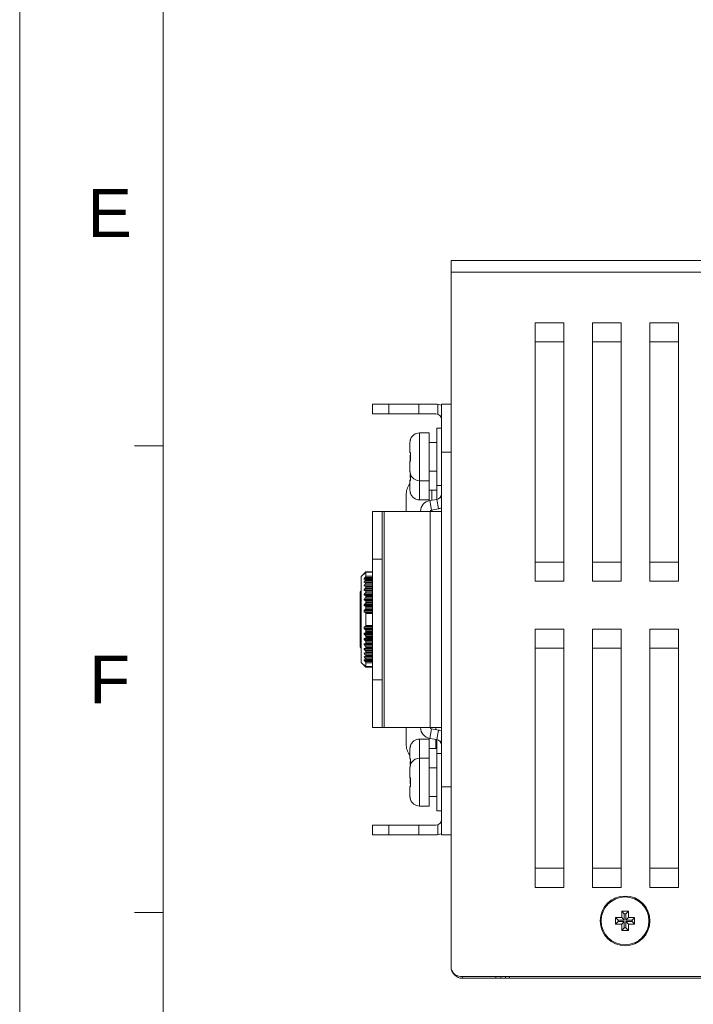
# Model space of a CAD drawing. Extents: x 1967 to 2561, y -57 to 363.
# Tile 2 of 22: x 1967 to 2037, y 46 to 149. Entities that reach past the tile are written whole.
import ezdxf
from ezdxf.enums import TextEntityAlignment as Align

# ---------------------------------------------------------------- set-up
doc = ezdxf.new("R2010")
doc.units = 0
doc.header["$LTSCALE"] = 15.367
doc.header["$MEASUREMENT"] = 0
doc.layers.get('0').update_dxf_attribs({"linetype": 'CONTINUOUS', "lineweight": 5})
for name, color, linetype, lineweight in [('02___PRT_ALL_AXES', 7, 'CONTINUOUS', 5), ('3100320300-SDXF_CONTIN2190', 7, 'CONTINUOUS', 5), ('3105460500_DXF_CONTINU2189', 7, 'CONTINUOUS', 5), ('46-111-501-1DXF_CONTIN2192', 7, 'CONTINUOUS', 5), ('BACK_PLATE_2DXF_CONTIN2191', 7, 'CONTINUOUS', 5), ('BASE-8P_DXF_CONTINUOUS2188', 7, 'CONTINUOUS', 5), ('COVER-8P_DXF_CONTINUOU2160', 7, 'CONTINUOUS', 5), ('SNAP_2_DXF_CONTINUOUS_LINE', 7, 'CONTINUOUS', 5)]:
    doc.layers.add(name, color=color, linetype=linetype, lineweight=lineweight)
doc.styles.add('TEXTSTYLE_1', font='arial.ttf')

msp = doc.modelspace()

# ---------------------------------------------------------------- linework, layer by layer
at = {"linetype": 'Continuous', "lineweight": 5}
for p, q in [((1966.511, 363.213), (1966.511, -56.787)), ((1981.511, 348.213), (1981.511, -41.787)), ((1981.511, 104.463), (1978.511, 104.463)), ((1981.511, 55.713), (1978.511, 55.713))]:
    msp.add_line(p, q, dxfattribs=at)
at = {"layer": '02___PRT_ALL_AXES', "color": 7, "linetype": 'Continuous'}
for p, q in [((2008.325, 105.832), (2009.325, 105.832)), ((2008.325, 105.832), (2008.325, 100.832)), ((2009.325, 105.832), (2009.325, 100.832)), ((2007.325, 104.749), (2007.325, 103.823)), ((2009.325, 104.832), (2010.125, 104.832)), ((2007.325, 102.841), (2007.325, 101.914)), ((2007.325, 101.914), (2007.325, 101.823)), ((2009.325, 101.832), (2010.125, 101.832)), ((2007.325, 100.841), (2007.325, 99.914)), ((2008.325, 100.832), (2009.325, 100.832)), ((2008.325, 100.832), (2008.325, 98.832)), ((2009.325, 100.832), (2009.325, 98.832)), ((2009.325, 99.832), (2010.125, 99.832)), ((2008.325, 98.832), (2009.325, 98.832)), ((2008.325, 73.832), (2009.325, 73.832)), ((2008.325, 73.832), (2008.325, 71.832)), ((2009.325, 73.832), (2009.325, 71.832)), ((2007.325, 72.749), (2007.325, 71.823)), ((2009.325, 72.832), (2010.125, 72.832)), ((2008.325, 71.832), (2009.325, 71.832)), ((2008.325, 71.832), (2008.325, 66.832)), ((2009.325, 71.832), (2009.325, 66.832)), ((2007.325, 70.841), (2007.325, 70.749)), ((2007.325, 70.749), (2007.325, 69.823)), ((2009.325, 70.832), (2010.125, 70.832)), ((2007.325, 68.841), (2007.325, 67.914)), ((2009.325, 67.832), (2010.125, 67.832)), ((2008.325, 66.832), (2009.325, 66.832))]:
    msp.add_line(p, q, dxfattribs=at)
msp.add_circle((2029.825, 54.832), 2.5, dxfattribs=at)
for centre, start, end in [((2008.325, 104.832), 90, 162.90438), ((2008.325, 101.832), 197.09562, 270), ((2008.325, 99.832), 197.09562, 270), ((2008.325, 72.832), 90, 162.90438), ((2008.325, 70.832), 90, 162.90438), ((2008.325, 67.832), 197.09562, 270)]:
    msp.add_arc(centre, 1, start, end, dxfattribs=at)
at = {"layer": '3100320300-SDXF_CONTIN2190', "color": 7, "linetype": 'Continuous'}
for p, q in [((2010.125, 106.332), (2010.625, 106.332)), ((2010.125, 106.332), (2010.125, 100.332)), ((2007.359, 105.027), (2007.353, 105)), ((2007.366, 105.061), (2007.358, 105.023)), ((2007.369, 105.073), (2007.366, 105.059)), ((2007.371, 105.083), (2007.368, 105.072)), ((2007.369, 105.126), (2007.377, 105.126)), ((2007.373, 105.095), (2007.373, 105.096)), ((2007.325, 104.749), (2007.325, 103.823)), ((2007.33, 104.855), (2007.326, 104.799)), ((2007.338, 104.917), (2007.33, 104.855)), ((2007.338, 104.917), (2007.338, 104.917)), ((2007.338, 102.917), (2007.333, 102.879)), ((2007.338, 102.917), (2007.333, 102.878)), ((2007.338, 103.826), (2007.343, 103.789)), ((2007.338, 102.917), (2007.338, 102.917)), ((2007.343, 103.789), (2007.362, 103.756)), ((2007.359, 103.027), (2007.353, 103)), ((2007.366, 103.059), (2007.358, 103.023)), ((2007.368, 103.068), (2007.359, 103.025)), ((2007.373, 103.645), (2007.366, 103.436)), ((2007.366, 103.437), (2007.366, 103.227)), ((2007.366, 103.228), (2007.372, 103.036)), ((2007.369, 103.073), (2007.366, 103.059)), ((2007.37, 102.955), (2007.367, 102.93)), ((2007.371, 103.08), (2007.368, 103.068)), ((2007.375, 102.938), (2007.368, 102.896)), ((2007.37, 103.082), (2007.369, 103.073)), ((2007.37, 103.711), (2007.372, 103.68)), ((2007.372, 102.985), (2007.37, 102.955)), ((2007.372, 103.681), (2007.373, 103.644)), ((2007.377, 103.628), (2007.372, 103.627)), ((2007.377, 103.036), (2007.372, 103.036)), ((2007.372, 103.036), (2007.373, 103.02)), ((2007.373, 103.02), (2007.372, 102.985)), ((2007.325, 102.841), (2007.325, 101.914)), ((2007.325, 101.914), (2007.326, 101.864)), ((2007.325, 101.914), (2007.325, 101.823)), ((2007.33, 101.808), (2007.338, 101.746)), ((2007.338, 101.746), (2007.338, 101.746)), ((2007.338, 101.746), (2007.342, 101.723)), ((2007.369, 101.538), (2007.366, 101.436)), ((2007.366, 101.437), (2007.366, 101.227)), ((2007.366, 101.228), (2007.372, 101.036)), ((2007.37, 100.955), (2007.367, 100.93)), ((2007.375, 100.938), (2007.368, 100.896)), ((2007.377, 101.538), (2007.369, 101.538)), ((2007.372, 100.985), (2007.37, 100.955)), ((2007.372, 101.569), (2007.372, 101.571)), ((2007.377, 101.538), (2007.372, 101.569)), ((2007.377, 101.036), (2007.372, 101.036)), ((2007.372, 101.036), (2007.373, 101.02)), ((2007.373, 101.02), (2007.372, 100.985)), ((2007.325, 100.841), (2007.325, 99.914)), ((2007.325, 99.914), (2007.326, 99.864)), ((2010.125, 100.332), (2010.625, 100.332)), ((2010.125, 100.332), (2010.125, 98.883)), ((2007.33, 99.808), (2007.338, 99.746)), ((2007.338, 99.746), (2007.338, 99.746)), ((2007.338, 99.746), (2007.342, 99.723)), ((2007.377, 99.538), (2007.369, 99.538)), ((2007.372, 99.569), (2007.372, 99.571)), ((2007.377, 99.538), (2007.372, 99.569)), ((2007.366, 73.061), (2007.358, 73.023)), ((2007.369, 73.073), (2007.366, 73.059)), ((2007.371, 73.083), (2007.368, 73.072)), ((2007.369, 73.126), (2007.377, 73.126)), ((2007.373, 73.095), (2007.373, 73.096)), ((2010.125, 73.78), (2010.125, 72.332)), ((2007.325, 72.749), (2007.325, 71.823)), ((2007.33, 72.855), (2007.326, 72.799)), ((2007.338, 72.917), (2007.33, 72.855)), ((2007.338, 72.917), (2007.338, 72.917)), ((2007.359, 73.027), (2007.353, 73)), ((2010.125, 72.332), (2010.625, 72.332)), ((2010.125, 72.332), (2010.125, 66.332)), ((2007.338, 71.826), (2007.343, 71.789)), ((2007.343, 71.789), (2007.362, 71.756)), ((2007.359, 71.027), (2007.353, 71)), ((2007.366, 71.061), (2007.358, 71.023)), ((2007.373, 71.645), (2007.366, 71.436)), ((2007.366, 71.437), (2007.366, 71.227)), ((2007.366, 71.228), (2007.369, 71.126)), ((2007.369, 71.073), (2007.366, 71.059)), ((2007.371, 71.083), (2007.368, 71.072)), ((2007.369, 71.126), (2007.377, 71.126)), ((2007.37, 71.711), (2007.372, 71.68)), ((2007.372, 71.681), (2007.373, 71.644)), ((2007.377, 71.628), (2007.372, 71.627)), ((2007.373, 71.095), (2007.373, 71.096)), ((2007.325, 70.841), (2007.325, 70.749)), ((2007.325, 70.749), (2007.325, 69.823)), ((2007.33, 70.855), (2007.326, 70.799)), ((2007.338, 70.917), (2007.33, 70.855)), ((2007.338, 70.917), (2007.338, 70.917)), ((2007.333, 69.785), (2007.338, 69.746)), ((2007.333, 69.784), (2007.338, 69.746)), ((2007.338, 69.826), (2007.343, 69.789)), ((2007.338, 69.746), (2007.338, 69.746)), ((2007.338, 69.746), (2007.342, 69.723)), ((2007.343, 69.789), (2007.362, 69.756)), ((2007.356, 69.652), (2007.371, 69.584)), ((2007.358, 69.64), (2007.366, 69.601)), ((2007.358, 69.639), (2007.363, 69.618)), ((2007.373, 69.645), (2007.366, 69.436)), ((2007.366, 69.601), (2007.369, 69.59)), ((2007.366, 69.437), (2007.366, 69.227)), ((2007.366, 69.228), (2007.372, 69.036)), ((2007.37, 68.955), (2007.367, 68.93)), ((2007.369, 69.59), (2007.37, 69.581)), ((2007.37, 69.711), (2007.372, 69.68)), ((2007.372, 68.985), (2007.37, 68.955)), ((2007.372, 69.681), (2007.373, 69.644)), ((2007.377, 69.628), (2007.372, 69.627)), ((2007.377, 69.036), (2007.372, 69.036)), ((2007.372, 69.036), (2007.373, 69.02)), ((2007.373, 69.02), (2007.372, 68.985)), ((2007.325, 68.841), (2007.325, 67.914)), ((2007.325, 67.914), (2007.326, 67.864)), ((2007.375, 68.938), (2007.368, 68.896)), ((2007.33, 67.808), (2007.338, 67.746)), ((2007.338, 67.746), (2007.338, 67.746)), ((2007.338, 67.746), (2007.342, 67.723)), ((2007.377, 67.538), (2007.369, 67.538)), ((2007.372, 67.569), (2007.372, 67.571)), ((2007.377, 67.538), (2007.372, 67.569)), ((2010.125, 66.332), (2010.625, 66.332))]:
    msp.add_line(p, q, dxfattribs=at)
for points in [[(2007.375, 105.099), (2007.368, 105.068), (2007.359, 105.025), (2007.348, 104.974), (2007.338, 104.917)], [(2007.355, 105.008), (2007.351, 104.987), (2007.346, 104.965), (2007.342, 104.942), (2007.338, 104.917)], [(2007.353, 105), (2007.348, 104.975), (2007.343, 104.948), (2007.343, 104.945)], [(2007.373, 105.096), (2007.372, 105.091), (2007.371, 105.083)], [(2007.377, 105.126), (2007.372, 105.094), (2007.372, 105.092)], [(2007.377, 105.126), (2007.378, 105.119), (2007.375, 105.099)], [(2007.338, 104.917), (2007.332, 104.868), (2007.326, 104.8), (2007.325, 104.749)], [(2007.325, 103.823), (2007.327, 103.824), (2007.331, 103.825), (2007.338, 103.826)], [(2007.338, 103.826), (2007.347, 103.822), (2007.356, 103.806), (2007.364, 103.782), (2007.371, 103.75)], [(2007.359, 103.025), (2007.348, 102.974), (2007.338, 102.917)], [(2007.355, 103.008), (2007.351, 102.987), (2007.346, 102.965), (2007.342, 102.942), (2007.338, 102.917)], [(2007.338, 102.837), (2007.343, 102.874), (2007.362, 102.907)], [(2007.353, 103), (2007.348, 102.975), (2007.343, 102.948), (2007.343, 102.945)], [(2007.36, 103.762), (2007.36, 103.763), (2007.36, 103.762), (2007.363, 103.752)], [(2007.367, 102.93), (2007.363, 102.913), (2007.36, 102.902), (2007.36, 102.9)], [(2007.363, 103.752), (2007.367, 103.735), (2007.37, 103.711)], [(2007.377, 103.628), (2007.37, 103.431), (2007.37, 103.233), (2007.377, 103.036)], [(2007.371, 103.75), (2007.376, 103.713), (2007.378, 103.671), (2007.377, 103.628)], [(2007.377, 103.036), (2007.378, 102.985), (2007.375, 102.938)], [(2007.338, 102.837), (2007.331, 102.838), (2007.327, 102.839), (2007.325, 102.841)], [(2007.368, 102.896), (2007.359, 102.864), (2007.348, 102.844), (2007.338, 102.837)], [(2007.325, 101.823), (2007.327, 101.824), (2007.329, 101.825)], [(2007.326, 101.864), (2007.331, 101.797), (2007.338, 101.746)], [(2007.338, 101.746), (2007.347, 101.697), (2007.356, 101.652), (2007.371, 101.581)], [(2007.338, 101.746), (2007.343, 101.715), (2007.348, 101.688), (2007.353, 101.663), (2007.358, 101.64), (2007.366, 101.601)], [(2007.338, 100.837), (2007.343, 100.874), (2007.362, 100.907)], [(2007.368, 100.896), (2007.359, 100.864), (2007.348, 100.844), (2007.338, 100.837)], [(2007.367, 100.93), (2007.363, 100.913), (2007.36, 100.902), (2007.36, 100.9)], [(2007.366, 101.601), (2007.369, 101.587), (2007.371, 101.576), (2007.373, 101.569), (2007.373, 101.567)], [(2007.373, 101.525), (2007.37, 101.431), (2007.37, 101.233), (2007.377, 101.036)], [(2007.371, 101.581), (2007.376, 101.557), (2007.378, 101.542), (2007.377, 101.538)], [(2007.377, 101.036), (2007.378, 100.985), (2007.375, 100.938)], [(2007.338, 100.837), (2007.331, 100.838), (2007.327, 100.839), (2007.325, 100.841)], [(2007.326, 99.864), (2007.331, 99.797), (2007.338, 99.746)], [(2007.338, 99.746), (2007.347, 99.697), (2007.356, 99.652), (2007.371, 99.581)], [(2007.338, 99.746), (2007.343, 99.715), (2007.348, 99.688), (2007.353, 99.663), (2007.358, 99.64), (2007.366, 99.601)], [(2007.366, 99.601), (2007.369, 99.587), (2007.371, 99.576), (2007.373, 99.569), (2007.373, 99.567)], [(2007.371, 99.581), (2007.376, 99.557), (2007.378, 99.542), (2007.377, 99.538)], [(2007.375, 73.099), (2007.368, 73.068), (2007.359, 73.025), (2007.348, 72.974), (2007.338, 72.917)], [(2007.373, 73.096), (2007.372, 73.091), (2007.371, 73.083)], [(2007.377, 73.126), (2007.372, 73.094), (2007.372, 73.092)], [(2007.377, 73.126), (2007.378, 73.119), (2007.375, 73.099)], [(2007.338, 72.917), (2007.332, 72.868), (2007.326, 72.8), (2007.325, 72.749)], [(2007.355, 73.008), (2007.351, 72.987), (2007.346, 72.965), (2007.342, 72.942), (2007.338, 72.917)], [(2007.353, 73), (2007.348, 72.975), (2007.343, 72.948), (2007.343, 72.945)], [(2007.325, 71.823), (2007.327, 71.824), (2007.331, 71.825), (2007.338, 71.826)], [(2007.338, 71.826), (2007.347, 71.822), (2007.356, 71.806), (2007.364, 71.782), (2007.371, 71.75)], [(2007.375, 71.099), (2007.368, 71.068), (2007.359, 71.025), (2007.348, 70.974), (2007.338, 70.917)], [(2007.355, 71.008), (2007.351, 70.987), (2007.346, 70.965), (2007.342, 70.942), (2007.338, 70.917)], [(2007.36, 71.762), (2007.36, 71.763), (2007.36, 71.762), (2007.363, 71.752)], [(2007.363, 71.752), (2007.367, 71.735), (2007.37, 71.711)], [(2007.377, 71.628), (2007.37, 71.431), (2007.37, 71.233), (2007.373, 71.138)], [(2007.371, 71.75), (2007.376, 71.713), (2007.378, 71.671), (2007.377, 71.628)], [(2007.373, 71.096), (2007.372, 71.091), (2007.371, 71.083)], [(2007.377, 71.126), (2007.372, 71.094), (2007.372, 71.092)], [(2007.377, 71.126), (2007.378, 71.119), (2007.375, 71.099)], [(2007.338, 70.917), (2007.332, 70.868), (2007.326, 70.8), (2007.325, 70.749)], [(2007.329, 70.838), (2007.327, 70.839), (2007.325, 70.841)], [(2007.353, 71), (2007.348, 70.975), (2007.343, 70.948), (2007.343, 70.945)], [(2007.325, 69.823), (2007.327, 69.824), (2007.331, 69.825), (2007.338, 69.826)], [(2007.338, 69.826), (2007.347, 69.822), (2007.356, 69.806), (2007.364, 69.782), (2007.371, 69.75)], [(2007.338, 69.746), (2007.347, 69.697), (2007.356, 69.652)], [(2007.338, 69.746), (2007.343, 69.715), (2007.348, 69.688), (2007.353, 69.663), (2007.358, 69.64)], [(2007.36, 69.762), (2007.36, 69.763), (2007.36, 69.762), (2007.363, 69.752)], [(2007.363, 69.752), (2007.367, 69.735), (2007.37, 69.711)], [(2007.377, 69.628), (2007.37, 69.431), (2007.37, 69.233), (2007.377, 69.036)], [(2007.371, 69.75), (2007.376, 69.713), (2007.378, 69.671), (2007.377, 69.628)], [(2007.377, 69.036), (2007.378, 68.985), (2007.375, 68.938)], [(2007.338, 68.837), (2007.331, 68.838), (2007.327, 68.839), (2007.325, 68.841)], [(2007.338, 68.837), (2007.343, 68.874), (2007.362, 68.907)], [(2007.368, 68.896), (2007.359, 68.864), (2007.348, 68.844), (2007.338, 68.837)], [(2007.367, 68.93), (2007.363, 68.913), (2007.36, 68.902), (2007.36, 68.9)], [(2007.326, 67.864), (2007.331, 67.797), (2007.338, 67.746)], [(2007.338, 67.746), (2007.347, 67.697), (2007.356, 67.652), (2007.371, 67.581)], [(2007.338, 67.746), (2007.343, 67.715), (2007.348, 67.688), (2007.353, 67.663), (2007.358, 67.64), (2007.366, 67.601)], [(2007.366, 67.601), (2007.369, 67.587), (2007.371, 67.576), (2007.373, 67.569), (2007.373, 67.567)], [(2007.371, 67.581), (2007.376, 67.557), (2007.378, 67.542), (2007.377, 67.538)]]:
    msp.add_lwpolyline(points, dxfattribs=at)
for centre, start, end in [((2007.465, 105.096), 162.90438, 193.38397), ((2007.425, 103.823), 180, 231.93661), ((2007.425, 102.841), 128.04432, 179.99886), ((2007.465, 103.096), 162.90438, 193.38397), ((2007.425, 101.823), 180, 202.36186), ((2007.425, 100.841), 128.04432, 179.99886), ((2007.465, 101.567), 166.61681, 197.09562), ((2007.465, 99.567), 166.61681, 197.09562), ((2007.465, 73.096), 162.90438, 193.38397), ((2007.425, 71.823), 180, 231.93661), ((2007.465, 71.096), 162.90438, 193.38397), ((2007.425, 70.841), 157.63719, 179.99886), ((2007.425, 69.823), 180, 231.93661), ((2007.465, 69.567), 166.61681, 197.09562), ((2007.425, 68.841), 128.04432, 179.99886), ((2007.465, 67.567), 166.61681, 197.09562)]:
    msp.add_arc(centre, 0.1, start, end, dxfattribs=at)
at = {"layer": '3105460500_DXF_CONTINU2189', "color": 7, "linetype": 'Continuous'}
for p, q in [((2030.175, 55.832), (2029.475, 55.832)), ((2029.475, 55.832), (2029.743, 55.564)), ((2029.475, 55.832), (2029.475, 55.182)), ((2030.175, 55.832), (2029.907, 55.564)), ((2030.175, 55.182), (2030.175, 55.832)), ((2029.475, 55.182), (2028.825, 55.182)), ((2028.825, 55.182), (2029.093, 54.914)), ((2028.825, 55.182), (2028.825, 54.482)), ((2028.825, 54.482), (2029.093, 54.75)), ((2029.743, 54.914), (2029.093, 54.914)), ((2029.093, 54.914), (2029.093, 54.75)), ((2029.093, 54.75), (2029.743, 54.75)), ((2029.475, 55.182), (2029.743, 54.914)), ((2029.475, 54.482), (2029.743, 54.75)), ((2029.907, 55.564), (2029.743, 55.564)), ((2029.743, 55.564), (2029.743, 54.914)), ((2029.743, 54.75), (2029.743, 54.1)), ((2029.907, 54.914), (2029.907, 55.564)), ((2030.175, 55.182), (2029.907, 54.914)), ((2030.557, 54.914), (2029.907, 54.914)), ((2029.907, 54.75), (2030.557, 54.75)), ((2030.175, 54.482), (2029.907, 54.75)), ((2029.907, 54.1), (2029.907, 54.75)), ((2030.825, 55.182), (2030.175, 55.182)), ((2030.825, 55.182), (2030.557, 54.914)), ((2030.557, 54.75), (2030.557, 54.914)), ((2030.825, 54.482), (2030.557, 54.75)), ((2030.825, 54.482), (2030.825, 55.182)), ((2028.825, 54.482), (2029.475, 54.482)), ((2029.475, 54.482), (2029.475, 53.832)), ((2029.475, 53.832), (2029.743, 54.1)), ((2029.475, 53.832), (2030.175, 53.832)), ((2029.743, 54.1), (2029.907, 54.1)), ((2030.175, 53.832), (2029.907, 54.1)), ((2030.175, 54.482), (2030.825, 54.482)), ((2030.175, 53.832), (2030.175, 54.482))]:
    msp.add_line(p, q, dxfattribs=at)
at = {"layer": '46-111-501-1DXF_CONTIN2192', "color": 6, "linetype": 'Continuous'}
for p, q in [((2002.225, 90.832), (2002.525, 91.132)), ((2002.225, 81.832), (2002.225, 90.831)), ((2002.525, 91.131), (2002.686, 91.29)), ((2002.525, 91.099), (2002.632, 91.212)), ((2002.652, 91.193), (2002.525, 91.08)), ((2002.546, 91.099), (2002.525, 91.099)), ((2002.525, 91.08), (2002.525, 91.099)), ((2002.653, 90.588), (2002.525, 90.517)), ((2002.649, 90.585), (2002.525, 90.585)), ((2002.525, 90.517), (2002.525, 90.585)), ((2002.632, 91.212), (2002.653, 91.235)), ((2002.652, 90.734), (2003.425, 90.734)), ((2002.653, 91.235), (2002.696, 91.235)), ((2002.686, 91.29), (2002.711, 91.314)), ((2002.711, 91.314), (2002.725, 91.327)), ((2003.425, 91.327), (2002.725, 91.327)), ((2002.725, 91.317), (2002.725, 91.327)), ((2002.725, 91.317), (2003.425, 91.317)), ((2003.425, 91.262), (2002.725, 91.262)), ((2002.725, 90.853), (2002.725, 91.262)), ((2002.725, 90.853), (2003.425, 90.853)), ((2003.425, 90.607), (2002.725, 90.607)), ((2003.425, 90.601), (2002.725, 90.601)), ((2002.725, 90.519), (2002.725, 90.601)), ((2002.653, 90.243), (2002.525, 90.19)), ((2002.646, 90.24), (2002.525, 90.24)), ((2002.525, 90.19), (2002.525, 90.24)), ((2003.425, 89.86), (2002.525, 89.86)), ((2002.525, 89.801), (2002.525, 89.86)), ((2002.653, 89.836), (2002.525, 89.801)), ((2002.653, 90.392), (2003.425, 90.392)), ((2002.653, 90.01), (2003.425, 90.01)), ((2002.653, 89.836), (2002.685, 89.841)), ((2002.653, 89.57), (2003.425, 89.57)), ((2003.425, 89.841), (2002.685, 89.841)), ((2003.425, 89.836), (2002.685, 89.836)), ((2002.725, 90.519), (2003.425, 90.519)), ((2003.425, 90.254), (2002.725, 90.254)), ((2003.425, 90.241), (2002.725, 90.241)), ((2002.725, 90.143), (2002.725, 90.241)), ((2002.725, 90.143), (2003.425, 90.143)), ((2003.425, 89.819), (2002.725, 89.819)), ((2002.725, 89.708), (2002.725, 89.819)), ((2002.725, 89.708), (2003.425, 89.708)), ((2002.125, 83.432), (2002.125, 89.232)), ((2003.425, 89.424), (2002.525, 89.424)), ((2002.525, 89.358), (2002.525, 89.424)), ((2002.653, 89.374), (2002.525, 89.358)), ((2003.425, 88.939), (2002.525, 88.939)), ((2002.525, 88.867), (2002.525, 88.939)), ((2002.525, 88.867), (2003.425, 88.867)), ((2002.653, 88.864), (2002.525, 88.867)), ((2002.653, 89.374), (2002.671, 89.376)), ((2002.653, 89.079), (2003.425, 89.079)), ((2002.653, 88.864), (2002.655, 88.864)), ((2003.425, 88.864), (2002.653, 88.864)), ((2002.653, 88.544), (2003.425, 88.544)), ((2003.425, 89.376), (2002.67, 89.376)), ((2003.425, 89.374), (2002.67, 89.374)), ((2003.425, 89.343), (2002.725, 89.343)), ((2002.725, 89.219), (2002.725, 89.343)), ((2002.725, 89.219), (2003.425, 89.219)), ((2003.425, 88.819), (2002.725, 88.819)), ((2002.725, 88.685), (2002.725, 88.819)), ((2002.725, 88.685), (2003.425, 88.685)), ((2003.425, 88.414), (2002.525, 88.414)), ((2002.525, 88.337), (2002.525, 88.414)), ((2002.653, 88.314), (2002.525, 88.337)), ((2002.525, 88.337), (2003.425, 88.337)), ((2003.425, 87.855), (2002.525, 87.855)), ((2002.525, 87.774), (2002.525, 87.855)), ((2002.653, 87.733), (2002.525, 87.774)), ((2002.525, 87.774), (2003.425, 87.774)), ((2003.425, 88.314), (2002.653, 88.314)), ((2002.653, 87.975), (2003.425, 87.975)), ((2003.425, 87.733), (2002.653, 87.733)), ((2003.425, 88.256), (2002.725, 88.256)), ((2002.725, 88.113), (2002.725, 88.256)), ((2002.725, 88.113), (2003.425, 88.113)), ((2003.425, 87.662), (2002.725, 87.662)), ((2002.725, 87.514), (2002.725, 87.662)), ((2002.725, 87.514), (2003.425, 87.514)), ((2003.425, 87.273), (2002.525, 87.273)), ((2002.525, 87.131), (2002.525, 87.273)), ((2002.652, 87.073), (2002.525, 87.131)), ((2002.525, 87.131), (2003.425, 87.131)), ((2003.425, 87.073), (2002.652, 87.073)), ((2002.653, 87.379), (2003.425, 87.379)), ((2003.425, 86.953), (2002.725, 86.953)), ((2002.725, 85.708), (2002.725, 86.953)), ((2002.525, 85.531), (2002.652, 85.589)), ((2003.425, 85.531), (2002.525, 85.531)), ((2002.525, 85.39), (2002.525, 85.531)), ((2002.652, 85.589), (2003.425, 85.589)), ((2003.425, 85.708), (2002.725, 85.708)), ((2002.525, 85.39), (2003.425, 85.39)), ((2002.525, 84.889), (2002.653, 84.93)), ((2003.425, 84.889), (2002.525, 84.889)), ((2002.525, 84.808), (2002.525, 84.889)), ((2002.525, 84.808), (2003.425, 84.808)), ((2003.425, 85.284), (2002.653, 85.284)), ((2002.653, 84.93), (2003.425, 84.93)), ((2003.425, 84.688), (2002.653, 84.688)), ((2002.725, 85.15), (2003.425, 85.15)), ((2002.725, 85.027), (2002.725, 85.15)), ((2003.425, 85.027), (2002.725, 85.027)), ((2002.725, 84.55), (2003.425, 84.55)), ((2002.725, 84.432), (2002.725, 84.55)), ((2003.425, 84.432), (2002.725, 84.432)), ((2002.525, 84.326), (2002.653, 84.349)), ((2003.425, 84.326), (2002.525, 84.326)), ((2002.525, 84.249), (2002.525, 84.326)), ((2002.525, 84.249), (2003.425, 84.249)), ((2002.525, 83.796), (2002.653, 83.799)), ((2003.425, 83.796), (2002.525, 83.796)), ((2002.525, 83.724), (2002.525, 83.796)), ((2002.525, 83.724), (2003.425, 83.724)), ((2002.653, 84.349), (2003.425, 84.349)), ((2003.425, 84.119), (2002.653, 84.119)), ((2002.653, 83.799), (2003.425, 83.799)), ((2003.425, 83.584), (2002.653, 83.584)), ((2002.725, 83.979), (2003.425, 83.979)), ((2002.725, 83.867), (2002.725, 83.979)), ((2003.425, 83.867), (2002.725, 83.867)), ((2002.725, 83.444), (2003.425, 83.444)), ((2002.725, 83.342), (2002.725, 83.444)), ((2002.525, 83.305), (2002.653, 83.289)), ((2002.525, 83.239), (2002.525, 83.305)), ((2002.525, 83.239), (2003.425, 83.239)), ((2002.525, 82.862), (2002.653, 82.827)), ((2002.525, 82.803), (2002.525, 82.862)), ((2002.525, 82.803), (2003.425, 82.803)), ((2002.525, 82.474), (2002.653, 82.42)), ((2002.525, 82.423), (2002.525, 82.474)), ((2002.525, 82.423), (2002.646, 82.423)), ((2002.653, 83.289), (2002.666, 83.288)), ((2003.425, 83.093), (2002.653, 83.093)), ((2003.425, 82.653), (2002.653, 82.653)), ((2002.666, 83.289), (2003.425, 83.289)), ((2003.425, 83.288), (2002.666, 83.288)), ((2002.68, 82.827), (2003.425, 82.827)), ((2003.425, 82.823), (2002.68, 82.823)), ((2003.425, 82.411), (2002.693, 82.411)), ((2003.425, 83.342), (2002.725, 83.342)), ((2002.725, 82.955), (2003.425, 82.955)), ((2002.725, 82.863), (2002.725, 82.955)), ((2003.425, 82.863), (2002.725, 82.863)), ((2002.725, 82.52), (2003.425, 82.52)), ((2002.725, 82.439), (2002.725, 82.52)), ((2003.425, 82.439), (2002.725, 82.439)), ((2002.225, 81.832), (2002.525, 81.532)), ((2002.525, 82.146), (2002.653, 82.075)), ((2002.525, 82.078), (2002.525, 82.146)), ((2002.525, 82.078), (2002.649, 82.078)), ((2002.525, 81.583), (2002.652, 81.47)), ((2002.525, 81.564), (2002.525, 81.583)), ((2002.525, 81.564), (2002.546, 81.564)), ((2002.567, 81.519), (2002.525, 81.564)), ((2002.525, 81.532), (2002.673, 81.386)), ((2003.425, 81.929), (2002.652, 81.929)), ((2003.425, 82.271), (2002.653, 82.271)), ((2002.704, 81.428), (2002.653, 81.428)), ((2002.673, 81.386), (2002.689, 81.37)), ((2002.689, 81.37), (2002.702, 81.358)), ((2002.702, 81.358), (2002.711, 81.349)), ((2003.425, 82.058), (2002.703, 82.058)), ((2002.711, 81.349), (2002.718, 81.343)), ((2002.718, 81.343), (2002.721, 81.341)), ((2002.721, 81.341), (2002.723, 81.339)), ((2003.425, 81.418), (2002.722, 81.418)), ((2002.723, 81.418), (2002.725, 81.419)), ((2002.725, 82.144), (2003.425, 82.144)), ((2002.725, 82.076), (2002.725, 82.144)), ((2003.425, 82.076), (2002.725, 82.076)), ((2002.725, 81.81), (2003.425, 81.81)), ((2002.725, 81.79), (2002.725, 81.81)), ((2003.425, 81.79), (2002.725, 81.79)), ((2002.725, 81.428), (2003.425, 81.428)), ((2002.725, 81.419), (2002.725, 81.428)), ((2003.425, 81.419), (2002.725, 81.419)), ((2002.725, 81.346), (2003.425, 81.346)), ((2002.725, 81.338), (2002.725, 81.346)), ((2003.425, 81.338), (2002.725, 81.338))]:
    msp.add_line(p, q, dxfattribs=at)
for points in [[(2002.525, 90.585), (2002.609, 90.684), (2002.652, 90.734)], [(2002.652, 91.193), (2002.678, 91.218), (2002.702, 91.241), (2002.725, 91.262)], [(2002.725, 90.853), (2002.719, 90.833), (2002.705, 90.806), (2002.682, 90.772), (2002.652, 90.734)], [(2002.705, 91.292), (2002.683, 91.267), (2002.653, 91.235)], [(2002.653, 90.588), (2002.686, 90.603), (2002.708, 90.607)], [(2002.725, 91.317), (2002.719, 91.309), (2002.705, 91.292)], [(2002.708, 90.607), (2002.711, 90.607), (2002.725, 90.601)], [(2002.525, 90.24), (2002.61, 90.341), (2002.653, 90.392)], [(2002.525, 89.86), (2002.61, 89.96), (2002.653, 90.01)], [(2002.525, 89.424), (2002.61, 89.521), (2002.653, 89.57)], [(2002.725, 90.519), (2002.719, 90.495), (2002.705, 90.465), (2002.683, 90.43), (2002.653, 90.392)], [(2002.653, 90.243), (2002.686, 90.253), (2002.697, 90.254)], [(2002.725, 90.143), (2002.719, 90.117), (2002.705, 90.085), (2002.683, 90.048), (2002.653, 90.01)], [(2002.725, 89.708), (2002.719, 89.679), (2002.705, 89.645), (2002.683, 89.608), (2002.653, 89.57)], [(2002.685, 89.841), (2002.711, 89.835), (2002.725, 89.819)], [(2002.697, 90.254), (2002.711, 90.252), (2002.725, 90.241)], [(2002.525, 88.939), (2002.61, 89.032), (2002.653, 89.079)], [(2002.525, 88.414), (2002.61, 88.5), (2002.653, 88.544)], [(2002.725, 89.219), (2002.719, 89.188), (2002.705, 89.152), (2002.683, 89.116), (2002.653, 89.079)], [(2002.725, 88.685), (2002.719, 88.652), (2002.705, 88.616), (2002.683, 88.579), (2002.653, 88.544)], [(2002.655, 88.864), (2002.686, 88.859), (2002.711, 88.843), (2002.725, 88.819)], [(2002.671, 89.376), (2002.686, 89.374), (2002.711, 89.363), (2002.725, 89.343)], [(2002.525, 87.855), (2002.61, 87.935), (2002.653, 87.975)], [(2002.653, 88.314), (2002.686, 88.304), (2002.711, 88.284), (2002.725, 88.256)], [(2002.725, 88.113), (2002.719, 88.079), (2002.705, 88.043), (2002.683, 88.008), (2002.653, 87.975)], [(2002.653, 87.733), (2002.686, 87.718), (2002.711, 87.693), (2002.725, 87.662)], [(2002.725, 87.514), (2002.719, 87.479), (2002.705, 87.444), (2002.683, 87.41), (2002.653, 87.379)], [(2002.525, 87.273), (2002.61, 87.344), (2002.653, 87.379)], [(2002.652, 87.073), (2002.684, 87.052), (2002.707, 87.023), (2002.721, 86.989), (2002.725, 86.953)], [(2002.652, 85.589), (2002.683, 85.61), (2002.707, 85.639), (2002.721, 85.672), (2002.725, 85.708)], [(2002.653, 85.284), (2002.567, 85.355), (2002.525, 85.39)], [(2002.653, 84.688), (2002.567, 84.768), (2002.525, 84.808)], [(2002.725, 85.15), (2002.723, 85.168), (2002.718, 85.187), (2002.711, 85.206), (2002.702, 85.226), (2002.689, 85.246), (2002.673, 85.265), (2002.653, 85.284)], [(2002.653, 84.93), (2002.673, 84.938), (2002.689, 84.95), (2002.702, 84.963), (2002.711, 84.977), (2002.718, 84.993), (2002.723, 85.01), (2002.725, 85.027)], [(2002.725, 84.55), (2002.723, 84.568), (2002.718, 84.587), (2002.711, 84.606), (2002.702, 84.627), (2002.689, 84.647), (2002.673, 84.668), (2002.653, 84.688)], [(2002.653, 84.349), (2002.673, 84.354), (2002.689, 84.363), (2002.702, 84.374), (2002.711, 84.387), (2002.718, 84.401), (2002.723, 84.416), (2002.725, 84.432)], [(2002.653, 84.119), (2002.567, 84.206), (2002.525, 84.249)], [(2002.653, 83.584), (2002.567, 83.678), (2002.525, 83.724)], [(2002.725, 83.979), (2002.723, 83.996), (2002.718, 84.014), (2002.711, 84.034), (2002.702, 84.054), (2002.689, 84.075), (2002.673, 84.097), (2002.653, 84.119)], [(2002.653, 83.799), (2002.673, 83.801), (2002.689, 83.807), (2002.702, 83.816), (2002.711, 83.827), (2002.718, 83.839), (2002.723, 83.853), (2002.725, 83.867)], [(2002.725, 83.444), (2002.723, 83.46), (2002.718, 83.478), (2002.711, 83.497), (2002.702, 83.517), (2002.689, 83.539), (2002.673, 83.562), (2002.653, 83.584)], [(2002.653, 83.093), (2002.567, 83.191), (2002.525, 83.239)], [(2002.653, 82.653), (2002.567, 82.754), (2002.525, 82.803)], [(2002.653, 82.271), (2002.567, 82.373), (2002.525, 82.423)], [(2002.725, 82.955), (2002.723, 82.97), (2002.718, 82.987), (2002.711, 83.005), (2002.702, 83.025), (2002.689, 83.047), (2002.673, 83.07), (2002.653, 83.093)], [(2002.653, 82.827), (2002.673, 82.823), (2002.681, 82.823)], [(2002.725, 82.52), (2002.723, 82.533), (2002.718, 82.549), (2002.711, 82.566), (2002.702, 82.585), (2002.689, 82.606), (2002.673, 82.629), (2002.653, 82.653)], [(2002.653, 82.42), (2002.673, 82.414), (2002.689, 82.411), (2002.693, 82.411)], [(2002.666, 83.288), (2002.673, 83.288), (2002.689, 83.291), (2002.702, 83.298), (2002.711, 83.306), (2002.718, 83.316), (2002.723, 83.328), (2002.725, 83.342)], [(2002.681, 82.823), (2002.689, 82.824), (2002.702, 82.827), (2002.711, 82.833), (2002.718, 82.841), (2002.723, 82.851), (2002.725, 82.863)], [(2002.693, 82.411), (2002.702, 82.412), (2002.711, 82.415), (2002.718, 82.421), (2002.723, 82.429), (2002.725, 82.439)], [(2002.652, 81.929), (2002.567, 82.029), (2002.525, 82.078)], [(2002.689, 81.389), (2002.673, 81.407), (2002.567, 81.519)], [(2002.725, 81.81), (2002.719, 81.83), (2002.705, 81.857), (2002.682, 81.891), (2002.652, 81.929)], [(2002.652, 81.47), (2002.682, 81.444), (2002.705, 81.427), (2002.719, 81.419), (2002.723, 81.418)], [(2002.725, 82.144), (2002.723, 82.156), (2002.718, 82.17), (2002.711, 82.186), (2002.702, 82.204), (2002.689, 82.224), (2002.673, 82.247), (2002.653, 82.271)], [(2002.653, 82.075), (2002.673, 82.066), (2002.689, 82.06), (2002.702, 82.058), (2002.704, 82.058)], [(2002.725, 81.346), (2002.723, 81.349), (2002.718, 81.355), (2002.711, 81.364), (2002.702, 81.375), (2002.689, 81.389)], [(2002.704, 82.058), (2002.711, 82.059), (2002.718, 82.063), (2002.723, 82.069), (2002.725, 82.076)], [(2002.725, 81.428), (2002.723, 81.521), (2002.723, 81.642), (2002.725, 81.79)]]:
    msp.add_lwpolyline(points, dxfattribs=at)
for centre, start, end in [((2002.225, 89.232), 90, 180), ((2002.225, 83.432), 180, 270)]:
    msp.add_arc(centre, 0.1, start, end, dxfattribs=at)
at = {"layer": 'BACK_PLATE_2DXF_CONTIN2191', "color": 7, "linetype": 'Continuous'}
for p, q in [((2003.425, 108.832), (2010.025, 108.832)), ((2003.425, 108.832), (2003.425, 107.832)), ((2005.125, 107.832), (2005.125, 108.832)), ((2008.272, 108.832), (2008.272, 107.832)), ((2010.242, 108.817), (2010.242, 107.791)), ((2011.625, 108.832), (2010.625, 108.832)), ((2011.625, 103.832), (2010.625, 103.832)), ((2010.303, 97.898), (2010.129, 98.883)), ((2010.504, 99.113), (2010.625, 99.022)), ((2009.414, 98.757), (2009.588, 97.772)), ((2009.588, 97.772), (2010.303, 97.898)), ((2009.414, 73.906), (2009.588, 74.891)), ((2010.303, 74.765), (2009.588, 74.891)), ((2010.303, 74.765), (2010.129, 73.78)), ((2010.625, 73.641), (2010.504, 73.55)), ((2011.625, 68.832), (2010.625, 68.832)), ((2003.425, 63.832), (2003.425, 64.832)), ((2005.125, 64.832), (2005.125, 63.832)), ((2008.272, 63.832), (2008.272, 64.832)), ((2010.242, 63.846), (2010.242, 64.872)), ((2010.025, 63.832), (2003.425, 63.832)), ((2011.625, 63.832), (2010.625, 63.832))]:
    msp.add_line(p, q, dxfattribs=at)
at = {"layer": 'BACK_PLATE_2DXF_CONTIN2191', "color": 3, "linetype": 'Continuous'}
for p, q in [((2010.625, 108.832), (2010.625, 63.832)), ((2010.025, 107.832), (2003.425, 107.832)), ((2009.625, 99.832), (2009.625, 98.794)), ((2006.925, 97.632), (2006.925, 99.332)), ((2009.414, 98.757), (2010.129, 98.883)), ((2009.625, 97.772), (2009.625, 97.632)), ((2006.925, 73.332), (2006.925, 75.032)), ((2010.025, 75.032), (2010.025, 74.814)), ((2010.129, 73.78), (2009.414, 73.906)), ((2010.025, 73.78), (2010.025, 72.832)), ((2003.425, 64.832), (2010.025, 64.832))]:
    msp.add_line(p, q, dxfattribs=at)
at = {"layer": 'BACK_PLATE_2DXF_CONTIN2191', "color": 7, "linetype": 'Continuous'}
for centre, radius, start, end in [((2010.025, 107.232), 1.6, 69.08675, 90), ((2009.623, 97.575), 0.2, 100, 163.68097), ((2010.025, 99.474), 1.6, 280, 292.13133), ((2009.623, 75.088), 0.2, 196.31903, 260), ((2010.025, 73.189), 1.6, 67.86867, 80), ((2010.025, 65.432), 1.6, 270, 290.91325)]:
    msp.add_arc(centre, radius, start, end, dxfattribs=at)
at = {"layer": 'BACK_PLATE_2DXF_CONTIN2191', "color": 3, "linetype": 'Continuous'}
for centre, radius, start, end in [((2010.025, 107.232), 0.6, 0, 90), ((2008.925, 99.332), 2, 143.77508, 180), ((2010.025, 99.474), 0.6, 280, 0), ((2009.623, 97.575), 1.2, 100, 177.23109), ((2010.025, 97.674), 0.6, 356.1188, 0), ((2009.623, 75.088), 1.2, 182.76891, 260), ((2010.025, 74.989), 0.6, 0, 3.8812), ((2008.925, 73.332), 2, 180, 216.22492), ((2010.025, 73.189), 0.6, 0, 80), ((2010.025, 65.432), 0.6, 270, 0)]:
    msp.add_arc(centre, radius, start, end, dxfattribs=at)
at = {"layer": 'BASE-8P_DXF_CONTINUOUS2188', "color": 7, "linetype": 'Continuous'}
for p, q in [((2012.825, 48.832), (2012.825, 49.032)), ((2107.625, 48.832), (2012.825, 48.832)), ((2016.325, 48.832), (2016.325, 49.032)), ((2016.825, 48.832), (2016.825, 49.032)), ((2017.325, 49.032), (2017.325, 48.832)), ((2017.325, 48.832), (2017.438, 48.832)), ((2017.745, 48.947), (2017.784, 49.032))]:
    msp.add_line(p, q, dxfattribs=at)
msp.add_lwpolyline([(2017.438, 48.832), (2017.539, 48.837), (2017.622, 48.853), (2017.691, 48.888), (2017.745, 48.947)], dxfattribs=at)
msp.add_arc((2012.825, 50.032), 1.2, 180, 270, dxfattribs=at)
at = {"layer": 'COVER-8P_DXF_CONTINUOU2160', "color": 3, "linetype": 'Continuous'}
for p, q in [((2107.625, 123.832), (2011.625, 123.832)), ((2011.625, 123.832), (2011.625, 50.032)), ((2106.425, 122.632), (2011.625, 122.632)), ((2023.425, 117.332), (2020.425, 117.332)), ((2020.425, 117.332), (2020.425, 90.332)), ((2023.425, 117.332), (2023.425, 90.332)), ((2029.425, 117.332), (2026.425, 117.332)), ((2026.425, 117.332), (2026.425, 90.332)), ((2029.425, 117.332), (2029.425, 90.332)), ((2035.425, 117.332), (2032.425, 117.332)), ((2032.425, 117.332), (2032.425, 90.332)), ((2035.425, 117.332), (2035.425, 90.332)), ((2023.425, 115.332), (2020.425, 115.332)), ((2029.425, 115.332), (2026.425, 115.332)), ((2035.425, 115.332), (2032.425, 115.332)), ((2020.425, 92.332), (2023.425, 92.332)), ((2026.425, 92.332), (2029.425, 92.332)), ((2032.425, 92.332), (2035.425, 92.332)), ((2020.425, 90.332), (2023.425, 90.332)), ((2026.425, 90.332), (2029.425, 90.332)), ((2032.425, 90.332), (2035.425, 90.332)), ((2023.425, 85.332), (2020.425, 85.332)), ((2020.425, 85.332), (2020.425, 58.332)), ((2023.425, 85.332), (2023.425, 58.332)), ((2029.425, 85.332), (2026.425, 85.332)), ((2026.425, 85.332), (2026.425, 58.332)), ((2029.425, 85.332), (2029.425, 58.332)), ((2035.425, 85.332), (2032.425, 85.332)), ((2032.425, 85.332), (2032.425, 58.332)), ((2035.425, 85.332), (2035.425, 58.332)), ((2023.425, 83.332), (2020.425, 83.332)), ((2029.425, 83.332), (2026.425, 83.332)), ((2035.425, 83.332), (2032.425, 83.332)), ((2020.425, 60.332), (2023.425, 60.332)), ((2026.425, 60.332), (2029.425, 60.332)), ((2032.425, 60.332), (2035.425, 60.332)), ((2020.425, 58.332), (2023.425, 58.332)), ((2026.425, 58.332), (2029.425, 58.332)), ((2032.425, 58.332), (2035.425, 58.332)), ((2012.625, 49.032), (2105.425, 49.032))]:
    msp.add_line(p, q, dxfattribs=at)
msp.add_circle((2029.825, 54.832), 2.6, dxfattribs=at)
msp.add_arc((2012.625, 50.032), 1, 180, 270, dxfattribs=at)
at = {"layer": 'SNAP_2_DXF_CONTINUOUS_LINE', "color": 7, "linetype": 'Continuous'}
for p, q in [((2010.625, 97.632), (2003.425, 97.632)), ((2004.425, 97.632), (2004.425, 75.032)), ((2004.625, 75.032), (2004.625, 97.632)), ((2009.425, 97.632), (2009.425, 75.032)), ((2004.425, 92.632), (2003.425, 92.632)), ((2004.425, 80.032), (2003.425, 80.032)), ((2010.625, 75.032), (2003.425, 75.032))]:
    msp.add_line(p, q, dxfattribs=at)
at = {"layer": 'SNAP_2_DXF_CONTINUOUS_LINE', "color": 3, "linetype": 'Continuous'}
msp.add_line((2003.425, 97.632), (2003.425, 75.032), dxfattribs=at)

# ---------------------------------------------------------------- texts
at = {"linetype": 'Continuous', "lineweight": 5, "style": 'TEXTSTYLE_1'}
for s, p in [('E', (1975.928, 126.307)), ('F', (1975.928, 77.557))]:
    msp.add_text(s, height=5, dxfattribs=at).set_placement(p, align=Align.CENTER)

doc.saveas('drawing.dxf')
